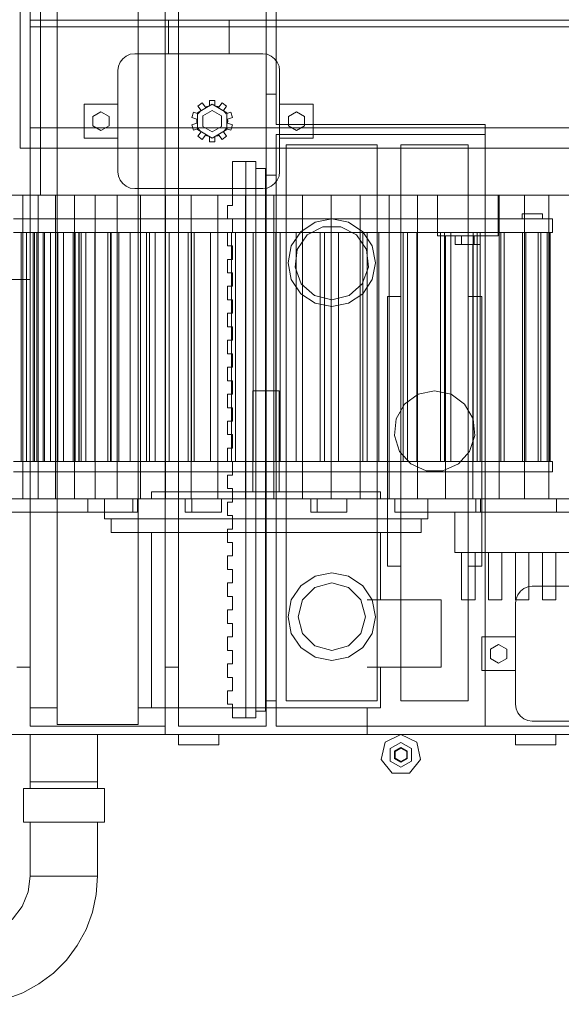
# Model space of a CAD drawing. Header units: millimetres. Extents: x 0 to 900, y 0 to 690.
# Tile 10 of 16: x 95 to 134, y 500 to 570. Entities that reach past the tile are written whole.
import ezdxf

# ---------------------------------------------------------------- set-up
doc = ezdxf.new("R2010")
doc.units = ezdxf.units.MM
doc.layers.add('CONTEXT', color=7, linetype='Continuous', lineweight=18, true_color=0xa5a5a5)

msp = doc.modelspace()

# ---------------------------------------------------------------- linework, layer by layer
at = {"layer": 'CONTEXT'}
for points in [[(113.52, 562.24), (113.52, 604.6)], [(96.72, 557.2), (96.72, 598)], [(97.92, 519.52), (97.92, 585.28)], [(103.68, 519.52), (103.68, 585.28)], [(112.8, 564.4), (112.8, 584.8)], [(113.52, 564.4), (113.52, 584.8)], [(96, 520.72), (96, 584.08)], [(105.6, 520.72), (105.6, 584.08)], [(96, 523.6), (96, 581.2)], [(105.6, 523.6), (105.6, 581.2)], [(106.56, 523.6), (106.56, 581.2)], [(95.28, 560.56), (95.28, 570.64)], [(96, 569.2), (96, 569.68)], [(96, 569.68), (135.6, 569.68)], [(105.84, 567.28), (105.84, 569.68)], [(105.84, 569.68), (110.16, 569.68)], [(110.16, 567.28), (110.16, 569.68)], [(96, 562), (96, 569.2)], [(96, 569.2), (135.6, 569.2)], [(96, 569.2), (135.6, 569.2)], [(102.24, 566.08), (102.281, 566.391), (102.401, 566.68), (102.591, 566.929), (102.84, 567.119), (103.129, 567.239), (103.44, 567.28)], [(103.44, 567.28), (105.84, 567.28)], [(103.44, 567.28), (112.56, 567.28)], [(110.16, 567.28), (112.56, 567.28)], [(113.76, 566.08), (113.719, 566.391), (113.599, 566.68), (113.409, 566.929), (113.16, 567.119), (112.871, 567.239), (112.56, 567.28)], [(102.24, 563.68), (102.24, 566.08)], [(102.24, 558.88), (102.24, 566.08)], [(113.76, 563.68), (113.76, 566.08)], [(113.76, 558.88), (113.76, 566.08)], [(112.8, 558.64), (112.8, 564.4)], [(113.52, 564.4), (112.8, 564.4)], [(113.52, 562.24), (113.52, 564.4)], [(99.84, 563.68), (102.24, 563.68)], [(99.84, 561.28), (99.84, 563.68)], [(108.96, 563.68), (109.999, 563.08), (109.999, 561.88), (108.96, 561.28), (107.921, 561.88), (107.921, 563.08), (108.96, 563.68)], [(108.96, 563.68), (109.999, 563.08), (109.999, 561.88), (108.96, 561.28), (107.921, 561.88), (107.921, 563.08), (108.96, 563.68)], [(107.944, 563.552), (108.255, 563.777)], [(108.476, 563.472), (108.255, 563.777)], [(108.768, 563.567), (108.768, 563.944)], [(108.768, 563.944), (109.152, 563.944)], [(109.152, 563.567), (109.152, 563.944)], [(109.444, 563.472), (109.665, 563.777)], [(109.665, 563.777), (109.976, 563.552)], [(113.76, 563.68), (116.16, 563.68)], [(116.16, 561.28), (116.16, 563.68)], [(101.04, 563.145), (100.464, 562.813)], [(101.616, 562.813), (101.04, 563.145)], [(107.508, 562.75), (107.627, 563.115)], [(107.985, 562.999), (107.627, 563.115)], [(108.166, 563.247), (107.944, 563.552)], [(107.985, 562.999), (108.01, 563.043), (108.038, 563.087), (108.067, 563.129), (108.098, 563.17), (108.131, 563.209), (108.166, 563.247)], [(107.985, 562.999), (108.01, 563.043), (108.038, 563.087), (108.067, 563.129), (108.098, 563.17), (108.131, 563.209), (108.166, 563.247)], [(107.985, 562.999), (108.01, 563.043), (108.038, 563.087), (108.067, 563.129), (108.098, 563.17), (108.131, 563.209), (108.166, 563.247)], [(107.985, 562.999), (108.01, 563.043), (108.038, 563.087), (108.067, 563.129), (108.098, 563.17), (108.131, 563.209), (108.166, 563.247)], [(108.96, 563.248), (109.625, 562.864), (109.625, 562.096), (108.96, 561.712), (108.295, 562.096), (108.295, 562.864), (108.96, 563.248)], [(108.476, 563.472), (108.523, 563.494), (108.57, 563.513), (108.619, 563.53), (108.668, 563.545), (108.718, 563.557), (108.768, 563.567)], [(108.476, 563.472), (108.523, 563.494), (108.57, 563.513), (108.619, 563.53), (108.668, 563.545), (108.718, 563.557), (108.768, 563.567)], [(108.476, 563.472), (108.523, 563.494), (108.57, 563.513), (108.619, 563.53), (108.668, 563.545), (108.718, 563.557), (108.768, 563.567)], [(108.476, 563.472), (108.523, 563.494), (108.57, 563.513), (108.619, 563.53), (108.668, 563.545), (108.718, 563.557), (108.768, 563.567)], [(109.152, 563.567), (109.202, 563.557), (109.252, 563.545), (109.301, 563.53), (109.35, 563.513), (109.397, 563.494), (109.444, 563.472)], [(109.152, 563.567), (109.202, 563.557), (109.252, 563.545), (109.301, 563.53), (109.35, 563.513), (109.397, 563.494), (109.444, 563.472)], [(109.152, 563.567), (109.202, 563.557), (109.252, 563.545), (109.301, 563.53), (109.35, 563.513), (109.397, 563.494), (109.444, 563.472)], [(109.152, 563.567), (109.202, 563.557), (109.252, 563.545), (109.301, 563.53), (109.35, 563.513), (109.397, 563.494), (109.444, 563.472)], [(109.754, 563.247), (109.976, 563.552)], [(109.754, 563.247), (109.789, 563.209), (109.822, 563.17), (109.853, 563.129), (109.882, 563.087), (109.91, 563.043), (109.935, 562.999)], [(109.754, 563.247), (109.789, 563.209), (109.822, 563.17), (109.853, 563.129), (109.882, 563.087), (109.91, 563.043), (109.935, 562.999)], [(109.754, 563.247), (109.789, 563.209), (109.822, 563.17), (109.853, 563.129), (109.882, 563.087), (109.91, 563.043), (109.935, 562.999)], [(109.754, 563.247), (109.789, 563.209), (109.822, 563.17), (109.853, 563.129), (109.882, 563.087), (109.91, 563.043), (109.935, 562.999)], [(109.935, 562.999), (110.293, 563.115)], [(110.293, 563.115), (110.412, 562.75)], [(114.96, 563.145), (114.384, 562.813)], [(115.536, 562.813), (114.96, 563.145)], [(100.464, 562.813), (100.464, 562.147)], [(101.616, 562.147), (101.616, 562.813)], [(107.867, 562.633), (107.508, 562.75)], [(107.867, 562.327), (107.508, 562.21)], [(107.867, 562.327), (107.861, 562.378), (107.857, 562.429), (107.856, 562.48), (107.857, 562.531), (107.861, 562.582), (107.867, 562.633)], [(107.867, 562.327), (107.861, 562.378), (107.857, 562.429), (107.856, 562.48), (107.857, 562.531), (107.861, 562.582), (107.867, 562.633)], [(107.867, 562.327), (107.861, 562.378), (107.857, 562.429), (107.856, 562.48), (107.857, 562.531), (107.861, 562.582), (107.867, 562.633)], [(107.867, 562.327), (107.861, 562.378), (107.857, 562.429), (107.856, 562.48), (107.857, 562.531), (107.861, 562.582), (107.867, 562.633)], [(110.053, 562.633), (110.412, 562.75)], [(110.053, 562.633), (110.059, 562.582), (110.063, 562.531), (110.064, 562.48), (110.063, 562.429), (110.059, 562.378), (110.053, 562.327)], [(110.053, 562.327), (110.412, 562.21)], [(128.4, 562.24), (113.52, 562.24)], [(113.52, 562.24), (128.4, 562.24)], [(114.384, 562.813), (114.384, 562.147)], [(115.536, 562.147), (115.536, 562.813)], [(128.4, 561.52), (128.4, 562.24)], [(128.4, 519.4), (128.4, 562.24)], [(96, 562), (135.6, 562)], [(100.464, 562.147), (101.04, 561.815)], [(101.04, 561.815), (101.616, 562.147)], [(107.627, 561.845), (107.508, 562.21)], [(107.985, 561.961), (107.627, 561.845)], [(108.166, 561.713), (107.944, 561.408)], [(108.166, 561.713), (108.131, 561.751), (108.098, 561.79), (108.067, 561.831), (108.038, 561.873), (108.01, 561.917), (107.985, 561.961)], [(108.166, 561.713), (108.131, 561.751), (108.098, 561.79), (108.067, 561.831), (108.038, 561.873), (108.01, 561.917), (107.985, 561.961)], [(108.166, 561.713), (108.131, 561.751), (108.098, 561.79), (108.067, 561.831), (108.038, 561.873), (108.01, 561.917), (107.985, 561.961)], [(108.166, 561.713), (108.131, 561.751), (108.098, 561.79), (108.067, 561.831), (108.038, 561.873), (108.01, 561.917), (107.985, 561.961)], [(109.935, 561.961), (109.91, 561.917), (109.882, 561.873), (109.853, 561.831), (109.822, 561.79), (109.789, 561.751), (109.754, 561.713)], [(109.935, 561.961), (109.91, 561.917), (109.882, 561.873), (109.853, 561.831), (109.822, 561.79), (109.789, 561.751), (109.754, 561.713)], [(109.935, 561.961), (109.91, 561.917), (109.882, 561.873), (109.853, 561.831), (109.822, 561.79), (109.789, 561.751), (109.754, 561.713)], [(109.935, 561.961), (109.91, 561.917), (109.882, 561.873), (109.853, 561.831), (109.822, 561.79), (109.789, 561.751), (109.754, 561.713)], [(109.754, 561.713), (109.976, 561.408)], [(109.935, 561.961), (110.293, 561.845)], [(110.412, 562.21), (110.293, 561.845)], [(114.384, 562.147), (114.96, 561.815)], [(114.96, 561.815), (115.536, 562.147)], [(99.84, 561.28), (102.24, 561.28)], [(102.24, 558.88), (102.24, 561.28)], [(108.255, 561.183), (107.944, 561.408)], [(108.476, 561.488), (108.255, 561.183)], [(108.768, 561.393), (108.718, 561.403), (108.668, 561.415), (108.619, 561.43), (108.57, 561.447), (108.523, 561.466), (108.476, 561.488)], [(108.768, 561.393), (108.718, 561.403), (108.668, 561.415), (108.619, 561.43), (108.57, 561.447), (108.523, 561.466), (108.476, 561.488)], [(108.768, 561.393), (108.718, 561.403), (108.668, 561.415), (108.619, 561.43), (108.57, 561.447), (108.523, 561.466), (108.476, 561.488)], [(108.768, 561.393), (108.718, 561.403), (108.668, 561.415), (108.619, 561.43), (108.57, 561.447), (108.523, 561.466), (108.476, 561.488)], [(108.768, 561.393), (108.768, 561.016)], [(109.152, 561.016), (108.768, 561.016)], [(109.444, 561.488), (109.397, 561.466), (109.35, 561.447), (109.301, 561.43), (109.252, 561.415), (109.202, 561.403), (109.152, 561.393)], [(109.444, 561.488), (109.397, 561.466), (109.35, 561.447), (109.301, 561.43), (109.252, 561.415), (109.202, 561.403), (109.152, 561.393)], [(109.444, 561.488), (109.397, 561.466), (109.35, 561.447), (109.301, 561.43), (109.252, 561.415), (109.202, 561.403), (109.152, 561.393)], [(109.444, 561.488), (109.397, 561.466), (109.35, 561.447), (109.301, 561.43), (109.252, 561.415), (109.202, 561.403), (109.152, 561.393)], [(109.152, 561.393), (109.152, 561.016)], [(109.444, 561.488), (109.665, 561.183)], [(109.976, 561.408), (109.665, 561.183)], [(113.52, 558.64), (113.52, 561.52)], [(128.4, 561.52), (113.52, 561.52)], [(113.76, 561.28), (116.16, 561.28)], [(113.76, 558.88), (113.76, 561.28)], [(95.28, 560.56), (136.32, 560.56)], [(114.24, 521.2), (114.24, 560.8)], [(114.24, 560.8), (120.72, 560.8)], [(120.72, 521.2), (120.72, 560.8)], [(122.4, 521.2), (122.4, 560.8)], [(122.4, 560.8), (127.2, 560.8)], [(127.2, 521.2), (127.2, 560.8)], [(110.4, 556.48), (110.4, 559.6)], [(110.4, 559.6), (111.36, 559.6)], [(111.36, 520), (111.36, 559.6)], [(111.36, 559.6), (112.08, 559.6)], [(112.08, 520), (112.08, 559.6)], [(102.24, 558.88), (102.281, 558.569), (102.401, 558.28), (102.591, 558.031), (102.84, 557.841), (103.129, 557.721), (103.44, 557.68)], [(112.08, 559.12), (112.752, 559.12)], [(113.76, 558.88), (113.719, 558.569), (113.599, 558.28), (113.409, 558.031), (113.16, 557.841), (112.871, 557.721), (112.56, 557.68)], [(112.752, 520.48), (112.752, 559.12)], [(112.8, 521.2), (112.8, 558.64)], [(113.52, 558.64), (112.8, 558.64)], [(113.52, 521.2), (113.52, 558.64)], [(103.44, 557.68), (112.56, 557.68)], [(103.44, 557.68), (112.56, 557.68)], [(94.501, 557.2), (95.471, 557.2)], [(94.8, 557.2), (95.12, 557.2), (95.44, 557.2), (95.76, 557.2), (96.08, 557.2), (96.4, 557.2), (96.72, 557.2)], [(95.471, 535.6), (95.471, 557.2)], [(95.471, 557.2), (96.573, 557.2)], [(96.573, 557.2), (97.803, 557.2)], [(96.573, 535.6), (96.573, 557.2)], [(96.72, 557.2), (134.88, 557.2)], [(97.803, 557.2), (99.154, 557.2)], [(97.803, 535.6), (97.803, 557.2)], [(99.154, 557.2), (100.62, 557.2)], [(99.154, 535.6), (99.154, 557.2)], [(100.62, 557.2), (102.193, 557.2)], [(100.62, 535.6), (100.62, 557.2)], [(102.193, 557.2), (103.865, 557.2)], [(102.193, 535.6), (102.193, 557.2)], [(103.865, 557.2), (105.625, 557.2)], [(103.865, 535.6), (103.865, 557.2)], [(105.625, 557.2), (107.464, 557.2)], [(105.625, 535.6), (105.625, 557.2)], [(107.464, 557.2), (109.371, 557.2)], [(107.464, 535.6), (107.464, 557.2)], [(109.371, 557.2), (111.335, 557.2)], [(109.371, 535.6), (109.371, 557.2)], [(111.335, 557.2), (113.342, 557.2)], [(111.335, 535.6), (111.335, 557.2)], [(113.342, 557.2), (115.381, 557.2)], [(113.342, 535.6), (113.342, 557.2)], [(115.381, 557.2), (117.439, 557.2)], [(115.381, 535.6), (115.381, 557.2)], [(117.439, 557.2), (119.501, 557.2)], [(117.439, 535.6), (117.439, 557.2)], [(119.501, 557.2), (121.555, 557.2)], [(119.501, 535.6), (119.501, 557.2)], [(121.555, 557.2), (123.587, 557.2)], [(121.555, 535.6), (121.555, 557.2)], [(123.587, 557.2), (125.005, 557.2)], [(123.587, 535.6), (123.587, 557.2)], [(125.005, 557.2), (125.725, 557.2), (126.445, 557.2), (127.165, 557.2), (127.885, 557.2), (128.605, 557.2), (129.325, 557.2)], [(125.005, 554.32), (125.005, 557.2)], [(129.325, 557.2), (129.409, 557.2)], [(129.325, 554.32), (129.325, 557.2)], [(129.409, 557.2), (131.213, 557.2)], [(129.409, 535.6), (129.409, 557.2)], [(131.213, 557.2), (132.927, 557.2)], [(131.213, 535.6), (131.213, 557.2)], [(132.927, 557.2), (134.537, 557.2)], [(132.927, 535.6), (132.927, 557.2)], [(110.04, 555.52), (110.04, 556.48)], [(110.04, 556.48), (110.4, 556.48)], [(94.8, 555.52), (96, 555.52), (97.2, 555.52), (98.4, 555.52), (99.6, 555.52), (100.8, 555.52), (102, 555.52), (103.2, 555.52), (104.4, 555.52), (105.6, 555.52), (106.8, 555.52), (108, 555.52), (109.2, 555.52), (110.4, 555.52), (111.6, 555.52), (112.8, 555.52), (114, 555.52), (115.2, 555.52), (116.4, 555.52), (117.6, 555.52), (118.8, 555.52), (120, 555.52), (121.2, 555.52), (122.4, 555.52), (123.6, 555.52), (124.8, 555.52), (126, 555.52), (127.2, 555.52), (128.4, 555.52), (129.6, 555.52), (130.8, 555.52), (132, 555.52), (133.2, 555.52)], [(110.04, 555.52), (110.4, 555.52)], [(110.4, 554.56), (110.4, 555.52)], [(110.4, 554.56), (110.4, 555.52)], [(110.4, 554.56), (110.4, 555.52)], [(110.4, 554.56), (110.4, 555.52)], [(117.48, 555.52), (118.674, 555.283), (119.686, 554.606), (120.363, 553.594), (120.6, 552.4), (120.363, 551.206), (119.686, 550.194), (118.674, 549.517), (117.48, 549.28), (116.286, 549.517), (115.274, 550.194), (114.597, 551.206), (114.36, 552.4), (114.597, 553.594), (115.274, 554.606), (116.286, 555.283), (117.48, 555.52)], [(131.04, 555.52), (131.04, 555.88)], [(131.04, 555.88), (132.48, 555.88)], [(132.48, 555.52), (132.48, 555.88)], [(133.2, 554.56), (133.2, 555.52)], [(94.8, 554.56), (96, 554.56), (97.2, 554.56), (98.4, 554.56), (99.6, 554.56), (100.8, 554.56), (102, 554.56), (103.2, 554.56), (104.4, 554.56), (105.6, 554.56), (106.8, 554.56), (108, 554.56), (109.2, 554.56), (110.4, 554.56), (111.6, 554.56), (112.8, 554.56), (114, 554.56), (115.2, 554.56), (116.4, 554.56), (117.6, 554.56), (118.8, 554.56), (120, 554.56), (121.2, 554.56), (122.4, 554.56), (123.6, 554.56), (124.8, 554.56), (126, 554.56), (127.2, 554.56), (128.4, 554.56), (129.6, 554.56), (130.8, 554.56), (132, 554.56), (133.2, 554.56)], [(95.36, 538.24), (95.36, 554.56)], [(95.733, 538.24), (95.733, 554.56)], [(96.199, 538.24), (96.199, 554.56)], [(96.31, 538.24), (96.31, 554.56)], [(96.479, 538.24), (96.479, 554.56)], [(96.914, 538.24), (96.914, 554.56)], [(97.01, 538.24), (97.01, 554.56)], [(97.432, 538.24), (97.432, 554.56)], [(97.8, 538.24), (97.8, 554.56)], [(97.958, 538.24), (97.958, 554.56)], [(98.358, 538.24), (98.358, 554.56)], [(99.051, 538.24), (99.051, 554.56)], [(99.193, 538.24), (99.193, 554.56)], [(99.47, 538.24), (99.47, 554.56)], [(99.487, 538.24), (99.487, 554.56)], [(99.616, 538.24), (99.616, 554.56)], [(99.971, 538.24), (99.971, 554.56)], [(100.592, 538.24), (100.592, 554.56)], [(101.527, 538.24), (101.527, 554.56)], [(101.71, 538.24), (101.71, 554.56)], [(101.757, 538.24), (101.757, 554.56)], [(102.3, 538.24), (102.3, 554.56)], [(103.127, 538.24), (103.127, 554.56)], [(104.28, 538.24), (104.28, 554.56)], [(104.501, 538.24), (104.501, 554.56)], [(104.887, 538.24), (104.887, 554.56)], [(105.901, 538.24), (105.901, 554.56)], [(107.243, 538.24), (107.243, 554.56)], [(107.496, 538.24), (107.496, 554.56)], [(107.67, 538.24), (107.67, 554.56)], [(108.844, 538.24), (108.844, 554.56)], [(110.04, 553.6), (110.04, 554.56)], [(110.04, 554.56), (110.4, 554.56)], [(110.343, 538.24), (110.343, 554.56)], [(110.621, 538.24), (110.621, 554.56)], [(111.884, 538.24), (111.884, 554.56)], [(113.504, 538.24), (113.504, 554.56)], [(113.8, 538.24), (113.8, 554.56)], [(117.48, 549.76), (118.707, 550.062), (119.653, 550.9), (120.101, 552.082), (119.948, 553.336), (119.231, 554.376), (118.112, 554.963), (116.848, 554.963), (115.729, 554.376), (115.012, 553.336), (114.859, 552.082), (115.307, 550.9), (116.253, 550.062), (117.48, 549.76)], [(114.947, 538.24), (114.947, 554.56)], [(116.647, 538.24), (116.647, 554.56)], [(116.955, 538.24), (116.955, 554.56)], [(117.958, 538.24), (117.958, 554.56)], [(119.695, 538.24), (119.695, 554.56)], [(120.007, 538.24), (120.007, 554.56)], [(120.841, 538.24), (120.841, 554.56)], [(122.574, 538.24), (122.574, 554.56)], [(122.882, 538.24), (122.882, 554.56)], [(123.526, 538.24), (123.526, 554.56)], [(125.212, 538.24), (125.212, 554.56)], [(125.508, 538.24), (125.508, 554.56)], [(125.947, 538.24), (125.947, 554.56)], [(127.544, 538.24), (127.544, 554.56)], [(127.822, 538.24), (127.822, 554.56)], [(128.044, 538.24), (128.044, 554.56)], [(129.513, 538.24), (129.513, 554.56)], [(129.766, 538.24), (129.766, 554.56)], [(129.766, 538.24), (129.766, 554.56)], [(131.071, 538.24), (131.071, 554.56)], [(131.292, 538.24), (131.292, 554.56)], [(132.179, 538.24), (132.179, 554.56)], [(132.362, 538.24), (132.362, 554.56)], [(132.81, 538.24), (132.81, 554.56)], [(132.951, 538.24), (132.951, 554.56)], [(133.044, 538.24), (133.044, 554.56)], [(129.325, 554.32), (128.605, 554.32), (127.885, 554.32), (127.165, 554.32), (126.445, 554.32), (125.725, 554.32), (125.005, 554.32)], [(125.582, 535.6), (125.582, 554.32)], [(126.278, 554.32), (126.278, 553.696)], [(126.721, 554.32), (126.721, 553.696)], [(127.608, 554.32), (127.608, 553.696)], [(128.052, 554.32), (128.052, 553.696)], [(110.04, 553.6), (110.4, 553.6)], [(110.4, 552.64), (110.4, 553.6)], [(110.4, 552.64), (110.4, 553.6)], [(110.4, 552.64), (110.4, 553.6)], [(110.4, 552.64), (110.4, 553.6)], [(126.721, 553.696), (126.278, 553.696)], [(127.608, 553.696), (126.721, 553.696)], [(127.527, 535.6), (127.527, 553.696)], [(128.052, 553.696), (127.608, 553.696)], [(110.04, 551.68), (110.04, 552.64)], [(110.04, 552.64), (110.4, 552.64)], [(93.6, 551.2), (96, 551.2)], [(110.04, 551.68), (110.4, 551.68)], [(110.4, 550.72), (110.4, 551.68)], [(110.4, 550.72), (110.4, 551.68)], [(110.4, 550.72), (110.4, 551.68)], [(110.4, 550.72), (110.4, 551.68)], [(110.04, 549.76), (110.04, 550.72)], [(110.04, 550.72), (110.4, 550.72)], [(110.04, 549.76), (110.4, 549.76)], [(110.4, 548.8), (110.4, 549.76)], [(110.4, 548.8), (110.4, 549.76)], [(110.4, 548.8), (110.4, 549.76)], [(110.4, 548.8), (110.4, 549.76)], [(121.44, 550), (122.4, 550)], [(121.44, 530.8), (121.44, 550)], [(127.2, 550), (128.16, 550)], [(128.16, 530.8), (128.16, 550)], [(110.04, 547.84), (110.04, 548.8)], [(110.04, 548.8), (110.4, 548.8)], [(110.04, 547.84), (110.4, 547.84)], [(110.4, 546.88), (110.4, 547.84)], [(110.4, 546.88), (110.4, 547.84)], [(110.4, 546.88), (110.4, 547.84)], [(110.4, 546.88), (110.4, 547.84)], [(110.04, 545.92), (110.04, 546.88)], [(110.04, 546.88), (110.4, 546.88)], [(110.04, 545.92), (110.4, 545.92)], [(110.4, 544.96), (110.4, 545.92)], [(110.4, 544.96), (110.4, 545.92)], [(110.4, 544.96), (110.4, 545.92)], [(110.4, 544.96), (110.4, 545.92)], [(110.04, 544), (110.04, 544.96)], [(110.04, 544.96), (110.4, 544.96)], [(110.04, 544), (110.4, 544)], [(110.4, 543.04), (110.4, 544)], [(110.4, 543.04), (110.4, 544)], [(110.4, 543.04), (110.4, 544)], [(110.4, 543.04), (110.4, 544)], [(110.04, 542.08), (110.04, 543.04)], [(110.04, 543.04), (110.4, 543.04)], [(111.864, 543.28), (112.176, 543.28), (112.488, 543.28), (112.8, 543.28), (113.112, 543.28), (113.424, 543.28), (113.736, 543.28)], [(111.864, 536.08), (111.864, 543.28)], [(113.736, 536.08), (113.736, 543.28)], [(124.8, 543.28), (125.971, 543.031), (126.94, 542.327), (127.539, 541.29), (127.664, 540.099), (127.294, 538.96), (126.493, 538.07), (125.399, 537.583), (124.201, 537.583), (123.107, 538.07), (122.306, 538.96), (121.936, 540.099), (122.061, 541.29), (122.66, 542.327), (123.629, 543.031), (124.8, 543.28)], [(110.04, 542.08), (110.4, 542.08)], [(110.4, 541.12), (110.4, 542.08)], [(110.4, 541.12), (110.4, 542.08)], [(110.4, 541.12), (110.4, 542.08)], [(110.4, 541.12), (110.4, 542.08)], [(110.04, 540.16), (110.04, 541.12)], [(110.04, 541.12), (110.4, 541.12)], [(110.04, 540.16), (110.4, 540.16)], [(110.4, 539.2), (110.4, 540.16)], [(110.4, 539.2), (110.4, 540.16)], [(110.4, 539.2), (110.4, 540.16)], [(110.4, 539.2), (110.4, 540.16)], [(110.04, 538.24), (110.04, 539.2)], [(110.04, 539.2), (110.4, 539.2)], [(94.8, 538.24), (96, 538.24), (97.2, 538.24), (98.4, 538.24), (99.6, 538.24), (100.8, 538.24), (102, 538.24), (103.2, 538.24), (104.4, 538.24), (105.6, 538.24), (106.8, 538.24), (108, 538.24), (109.2, 538.24), (110.4, 538.24), (111.6, 538.24), (112.8, 538.24), (114, 538.24), (115.2, 538.24), (116.4, 538.24), (117.6, 538.24), (118.8, 538.24), (120, 538.24), (121.2, 538.24), (122.4, 538.24), (123.6, 538.24), (124.8, 538.24), (126, 538.24), (127.2, 538.24), (128.4, 538.24), (129.6, 538.24), (130.8, 538.24), (132, 538.24), (133.2, 538.24)], [(110.04, 538.24), (110.4, 538.24)], [(110.4, 537.28), (110.4, 538.24)], [(110.4, 537.28), (110.4, 538.24)], [(110.4, 537.28), (110.4, 538.24)], [(110.4, 537.28), (110.4, 538.24)], [(133.2, 537.52), (133.2, 538.24)], [(94.8, 537.52), (96, 537.52), (97.2, 537.52), (98.4, 537.52), (99.6, 537.52), (100.8, 537.52), (102, 537.52), (103.2, 537.52), (104.4, 537.52), (105.6, 537.52), (106.8, 537.52), (108, 537.52), (109.2, 537.52), (110.4, 537.52), (111.6, 537.52), (112.8, 537.52), (114, 537.52), (115.2, 537.52), (116.4, 537.52), (117.6, 537.52), (118.8, 537.52), (120, 537.52), (121.2, 537.52), (122.4, 537.52), (123.6, 537.52), (124.8, 537.52), (126, 537.52), (127.2, 537.52), (128.4, 537.52), (129.6, 537.52), (130.8, 537.52), (132, 537.52), (133.2, 537.52)], [(110.04, 536.32), (110.04, 537.28)], [(110.04, 537.28), (110.4, 537.28)], [(110.04, 536.32), (110.4, 536.32)], [(110.4, 535.36), (110.4, 536.32)], [(110.4, 535.36), (110.4, 536.32)], [(110.4, 535.36), (110.4, 536.32)], [(110.4, 535.36), (110.4, 536.32)], [(94.501, 535.6), (95.471, 535.6)], [(95.471, 535.6), (96.573, 535.6)], [(96.573, 535.6), (97.803, 535.6)], [(97.803, 535.6), (99.154, 535.6)], [(99.154, 535.6), (100.62, 535.6)], [(100.112, 534.64), (100.112, 535.6)], [(100.62, 535.6), (102.193, 535.6)], [(101.28, 535.6), (102.493, 535.6), (103.705, 535.6), (104.918, 535.6), (106.131, 535.6), (107.343, 535.6), (108.556, 535.6), (109.768, 535.6), (110.981, 535.6), (112.194, 535.6), (113.406, 535.6), (114.619, 535.6), (115.832, 535.6), (117.044, 535.6), (118.257, 535.6), (119.469, 535.6), (120.682, 535.6), (121.895, 535.6), (123.107, 535.6), (124.32, 535.6)], [(101.28, 534.16), (101.28, 535.6)], [(102.193, 535.6), (103.865, 535.6)], [(103.296, 534.64), (103.296, 535.6)], [(103.636, 534.64), (103.636, 535.6)], [(103.865, 535.6), (105.625, 535.6)], [(104.64, 536.08), (105.895, 536.08), (107.151, 536.08), (108.406, 536.08), (109.662, 536.08), (110.917, 536.08), (112.172, 536.08), (113.428, 536.08), (114.683, 536.08), (115.938, 536.08), (117.194, 536.08), (118.449, 536.08), (119.705, 536.08), (120.96, 536.08)], [(104.64, 535.6), (104.64, 536.08)], [(105.625, 535.6), (107.464, 535.6)], [(107.04, 534.64), (107.04, 535.6)], [(107.464, 535.6), (109.371, 535.6)], [(107.503, 534.64), (107.503, 535.6)], [(109.371, 535.6), (111.335, 535.6)], [(109.615, 534.64), (109.615, 535.6)], [(111.335, 535.6), (113.342, 535.6)], [(113.342, 535.6), (115.381, 535.6)], [(115.381, 535.6), (117.439, 535.6)], [(115.985, 534.64), (115.985, 535.6)], [(116.448, 534.64), (116.448, 535.6)], [(117.439, 535.6), (119.501, 535.6)], [(118.56, 534.64), (118.56, 535.6)], [(119.501, 535.6), (121.555, 535.6)], [(120.96, 535.6), (120.96, 536.08)], [(121.555, 535.6), (123.587, 535.6)], [(121.964, 534.64), (121.964, 535.6)], [(123.587, 535.6), (125.582, 535.6)], [(124.32, 534.16), (124.32, 535.6)], [(125.582, 535.6), (127.527, 535.6)], [(127.527, 535.6), (129.409, 535.6)], [(127.734, 534.64), (127.734, 535.6)], [(128.074, 534.64), (128.074, 535.6)], [(129.409, 535.6), (131.213, 535.6)], [(131.213, 535.6), (132.927, 535.6)], [(132.927, 535.6), (134.537, 535.6)], [(133.494, 534.64), (133.494, 535.6)], [(110.04, 534.4), (110.04, 535.36)], [(110.04, 535.36), (110.4, 535.36)], [(100.112, 534.64), (93.6, 534.64)], [(103.296, 534.64), (100.112, 534.64)], [(103.636, 534.64), (103.296, 534.64)], [(107.04, 534.64), (107.503, 534.64)], [(109.615, 534.64), (107.503, 534.64)], [(110.04, 534.4), (110.4, 534.4)], [(110.4, 533.44), (110.4, 534.4)], [(110.4, 533.44), (110.4, 534.4)], [(110.4, 533.44), (110.4, 534.4)], [(110.4, 533.44), (110.4, 534.4)], [(116.448, 534.64), (115.985, 534.64)], [(116.448, 534.64), (118.56, 534.64)], [(121.964, 534.64), (127.734, 534.64)], [(126.24, 531.76), (126.24, 534.64)], [(126.24, 534.64), (140.16, 534.64)], [(127.734, 534.64), (128.074, 534.64)], [(128.074, 534.64), (133.494, 534.64)], [(101.28, 534.16), (102.493, 534.16), (103.705, 534.16), (104.918, 534.16), (106.131, 534.16), (107.343, 534.16), (108.556, 534.16), (109.768, 534.16), (110.981, 534.16), (112.194, 534.16), (113.406, 534.16), (114.619, 534.16), (115.832, 534.16), (117.044, 534.16), (118.257, 534.16), (119.469, 534.16), (120.682, 534.16), (121.895, 534.16), (123.107, 534.16), (124.32, 534.16)], [(101.76, 533.2), (101.76, 534.16)], [(123.84, 533.2), (123.84, 534.16)], [(101.76, 533.2), (102.987, 533.2), (104.213, 533.2), (105.44, 533.2), (106.667, 533.2), (107.893, 533.2), (109.12, 533.2), (110.347, 533.2), (111.573, 533.2), (112.8, 533.2), (114.027, 533.2), (115.253, 533.2), (116.48, 533.2), (117.707, 533.2), (118.933, 533.2), (120.16, 533.2), (121.387, 533.2), (122.613, 533.2), (123.84, 533.2)], [(104.64, 520.72), (104.64, 533.2)], [(110.04, 532.48), (110.04, 533.44)], [(110.04, 533.44), (110.4, 533.44)], [(120.96, 528.4), (120.96, 533.2)], [(110.04, 532.48), (110.4, 532.48)], [(110.4, 531.52), (110.4, 532.48)], [(110.4, 531.52), (110.4, 532.48)], [(110.4, 531.52), (110.4, 532.48)], [(110.4, 531.52), (110.4, 532.48)], [(110.04, 530.56), (110.04, 531.52)], [(110.04, 531.52), (110.4, 531.52)], [(126.24, 531.76), (140.16, 531.76)], [(126.72, 528.4), (126.72, 531.76)], [(127.68, 528.4), (127.68, 531.76)], [(128.64, 528.4), (128.64, 531.76)], [(129.6, 528.4), (129.6, 531.76)], [(130.56, 528.4), (130.56, 531.76)], [(131.52, 528.4), (131.52, 531.76)], [(132.48, 528.4), (132.48, 531.76)], [(133.44, 528.4), (133.44, 531.76)], [(121.44, 530.8), (122.4, 530.8)], [(127.2, 530.8), (128.16, 530.8)], [(110.04, 530.56), (110.4, 530.56)], [(110.4, 529.6), (110.4, 530.56)], [(110.4, 529.6), (110.4, 530.56)], [(110.4, 529.6), (110.4, 530.56)], [(110.4, 529.6), (110.4, 530.56)], [(117.48, 530.32), (118.674, 530.083), (119.686, 529.406), (120.363, 528.394), (120.6, 527.2), (120.363, 526.006), (119.686, 524.994), (118.674, 524.317), (117.48, 524.08), (116.286, 524.317), (115.274, 524.994), (114.597, 526.006), (114.36, 527.2), (114.597, 528.394), (115.274, 529.406), (116.286, 530.083), (117.48, 530.32)], [(110.04, 528.64), (110.04, 529.6)], [(110.04, 529.6), (110.4, 529.6)], [(117.48, 524.8), (118.68, 525.122), (119.558, 526), (119.88, 527.2), (119.558, 528.4), (118.68, 529.278), (117.48, 529.6), (116.28, 529.278), (115.402, 528.4), (115.08, 527.2), (115.402, 526), (116.28, 525.122), (117.48, 524.8)], [(130.56, 528.16), (130.601, 528.471), (130.721, 528.76), (130.911, 529.009), (131.16, 529.199), (131.449, 529.319), (131.76, 529.36)], [(131.76, 529.36), (140.88, 529.36)], [(110.04, 528.64), (110.4, 528.64)], [(110.4, 527.68), (110.4, 528.64)], [(110.4, 527.68), (110.4, 528.64)], [(110.4, 527.68), (110.4, 528.64)], [(110.4, 527.68), (110.4, 528.64)], [(120, 528.4), (125.28, 528.4)], [(125.28, 523.6), (125.28, 528.4)], [(126.72, 528.4), (127.68, 528.4)], [(128.64, 528.4), (129.6, 528.4)], [(130.56, 528.4), (131.52, 528.4)], [(130.56, 520.96), (130.56, 528.16)], [(132.48, 528.4), (133.44, 528.4)], [(110.04, 526.72), (110.04, 527.68)], [(110.04, 527.68), (110.4, 527.68)], [(110.04, 526.72), (110.4, 526.72)], [(110.4, 525.76), (110.4, 526.72)], [(110.4, 525.76), (110.4, 526.72)], [(110.4, 525.76), (110.4, 526.72)], [(110.4, 525.76), (110.4, 526.72)], [(110.04, 524.8), (110.04, 525.76)], [(110.04, 525.76), (110.4, 525.76)], [(128.16, 525.76), (130.56, 525.76)], [(128.16, 523.36), (128.16, 525.76)], [(129.36, 525.225), (128.784, 524.893)], [(129.936, 524.893), (129.36, 525.225)], [(110.04, 524.8), (110.4, 524.8)], [(110.4, 523.84), (110.4, 524.8)], [(110.4, 523.84), (110.4, 524.8)], [(110.4, 523.84), (110.4, 524.8)], [(110.4, 523.84), (110.4, 524.8)], [(128.784, 524.893), (128.784, 524.227)], [(129.936, 524.227), (129.936, 524.893)], [(110.04, 522.88), (110.04, 523.84)], [(110.04, 523.84), (110.4, 523.84)], [(128.784, 524.227), (129.36, 523.895)], [(129.36, 523.895), (129.936, 524.227)], [(96, 523.6), (95.04, 523.6)], [(96, 519.4), (96, 523.6)], [(106.56, 523.6), (105.6, 523.6)], [(105.6, 519.4), (105.6, 523.6)], [(106.56, 519.4), (106.56, 523.6)], [(120, 523.6), (125.28, 523.6)], [(120.96, 520.72), (120.96, 523.6)], [(128.16, 523.36), (130.56, 523.36)], [(110.04, 522.88), (110.4, 522.88)], [(110.4, 521.92), (110.4, 522.88)], [(110.4, 521.92), (110.4, 522.88)], [(110.4, 521.92), (110.4, 522.88)], [(110.4, 521.92), (110.4, 522.88)], [(110.04, 520.96), (110.04, 521.92)], [(110.04, 521.92), (110.4, 521.92)], [(110.04, 520.96), (110.4, 520.96)], [(110.4, 520), (110.4, 520.96)], [(113.52, 521.2), (112.8, 521.2)], [(112.8, 519.4), (112.8, 521.2)], [(113.52, 519.4), (113.52, 521.2)], [(114.24, 521.2), (120.72, 521.2)], [(122.4, 521.2), (127.2, 521.2)], [(130.56, 520.96), (130.601, 520.649), (130.721, 520.36), (130.911, 520.111), (131.16, 519.921), (131.449, 519.801), (131.76, 519.76)], [(96, 520.72), (97.92, 520.72)], [(103.68, 520.72), (105.6, 520.72)], [(104.64, 520.72), (105.895, 520.72), (107.151, 520.72), (108.406, 520.72), (109.662, 520.72), (110.917, 520.72), (112.172, 520.72), (113.428, 520.72), (114.683, 520.72), (115.938, 520.72), (117.194, 520.72), (118.449, 520.72), (119.705, 520.72), (120.96, 520.72)], [(105.6, 518.8), (105.6, 520.72)], [(112.08, 520.48), (112.752, 520.48)], [(120, 518.8), (120, 520.72)], [(97.92, 519.52), (103.68, 519.52)], [(110.4, 520), (111.36, 520)], [(111.36, 520), (112.08, 520)], [(131.76, 519.76), (140.88, 519.76)], [(74.4, 518.8), (153.6, 518.8)], [(88.8, 518.8), (122.4, 518.8)], [(96, 519.4), (105.6, 519.4)], [(96, 518.8), (96, 515.44)], [(100.8, 518.8), (100.8, 515.44)], [(105.6, 518.8), (106.8, 518.8), (108, 518.8), (109.2, 518.8), (110.4, 518.8), (111.6, 518.8), (112.8, 518.8), (114, 518.8), (115.2, 518.8), (116.4, 518.8), (117.6, 518.8), (118.8, 518.8), (120, 518.8)], [(106.56, 519.4), (112.8, 519.4)], [(106.56, 518.08), (106.56, 518.8)], [(106.56, 518.8), (109.44, 518.8)], [(109.44, 518.08), (109.44, 518.8)], [(113.52, 519.4), (135.6, 519.4)], [(122.4, 518.8), (123.526, 518.258), (123.804, 517.04), (123.025, 516.063), (121.775, 516.063), (120.996, 517.04), (121.274, 518.258), (122.4, 518.8)], [(122.4, 518.8), (123.526, 518.258), (123.804, 517.04), (123.025, 516.063), (121.775, 516.063), (120.996, 517.04), (121.274, 518.258), (122.4, 518.8)], [(122.4, 518.8), (153.6, 518.8)], [(128.4, 519.4), (135.6, 519.4)], [(130.56, 518.08), (130.56, 518.8)], [(130.56, 518.8), (133.44, 518.8)], [(133.44, 518.08), (133.44, 518.8)], [(106.56, 518.08), (109.44, 518.08)], [(121.632, 517.803), (122.4, 518.247)], [(122.4, 518.247), (123.168, 517.803)], [(130.56, 518.08), (133.44, 518.08)], [(121.632, 516.917), (121.632, 517.803)], [(122.4, 517.888), (122.857, 517.624), (122.857, 517.096), (122.4, 516.832), (121.943, 517.096), (121.943, 517.624), (122.4, 517.888)], [(122.4, 517.888), (122.857, 517.624), (122.857, 517.096), (122.4, 516.832), (121.943, 517.096), (121.943, 517.624), (122.4, 517.888)], [(122.4, 517.84), (122.816, 517.6), (122.816, 517.12), (122.4, 516.88), (121.984, 517.12), (121.984, 517.6), (122.4, 517.84)], [(123.168, 517.803), (123.168, 516.917)], [(122.4, 516.473), (121.632, 516.917)], [(123.168, 516.917), (122.4, 516.473)], [(100.8, 515.44), (100, 515.44), (99.2, 515.44), (98.4, 515.44), (97.6, 515.44), (96.8, 515.44), (96, 515.44)], [(96, 515.44), (96, 514.96)], [(100.8, 515.44), (100, 515.44), (99.2, 515.44), (98.4, 515.44), (97.6, 515.44), (96.8, 515.44), (96, 515.44)], [(100.8, 515.44), (100.8, 514.96)], [(95.52, 514.96), (96.48, 514.96), (97.44, 514.96), (98.4, 514.96), (99.36, 514.96), (100.32, 514.96), (101.28, 514.96)], [(95.52, 512.56), (95.52, 514.96)], [(101.28, 512.56), (101.28, 514.96)], [(95.52, 512.56), (96.48, 512.56), (97.44, 512.56), (98.4, 512.56), (99.36, 512.56), (100.32, 512.56), (101.28, 512.56)], [(96, 512.56), (96, 508.72)], [(100.8, 512.56), (100.8, 508.72)], [(96, 508.72), (95.853, 507.602), (95.421, 506.56), (94.735, 505.665), (93.84, 504.979), (92.798, 504.547), (91.68, 504.4)], [(100.8, 508.72), (100.707, 507.422), (100.431, 506.151), (99.976, 504.931), (99.352, 503.789), (98.572, 502.748), (97.652, 501.828), (96.611, 501.048), (95.469, 500.424), (94.249, 499.969), (92.978, 499.693), (91.68, 499.6)], [(100.8, 508.72), (100, 508.72), (99.2, 508.72), (98.4, 508.72), (97.6, 508.72), (96.8, 508.72), (96, 508.72)]]:
    msp.add_lwpolyline(points, dxfattribs=at)

doc.saveas('drawing.dxf')
